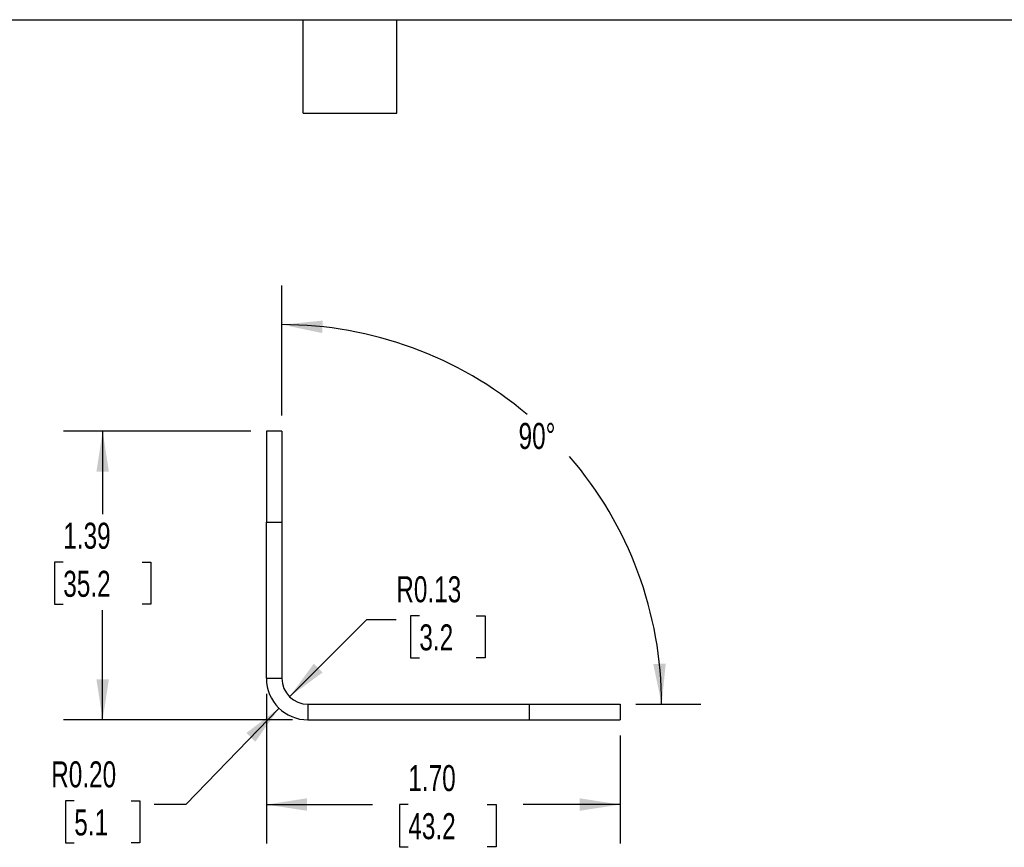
# Model space of a CAD drawing. Header units: inches. Extents: x 0.2 to 10.8, y 0.2 to 8.2.
# Tile 10 of 16: x 4.4 to 7.6, y 5.6 to 8.2. Entities that reach past the tile are written whole.
import ezdxf

# ---------------------------------------------------------------- set-up
doc = ezdxf.new("R2010")
doc.units = ezdxf.units.IN
doc.header["$MEASUREMENT"] = 0
doc.layers.add('DIMENSIONS', color=140, linetype='Continuous', lineweight=25)
doc.layers.add('TEXT', color=140, linetype='Continuous', lineweight=25)
doc.styles.add('SLDTEXTSTYLE0', font='TXT', dxfattribs={"width": 0.7})
doc.dimstyles.new('SLDDIMSTYLE1', dxfattribs={"dimtxt": 0.084961, "dimasz": 0.13, "dimexe": 0, "dimexo": 0.0625, "dimgap": 0.02124, "dimtad": 0, "dimtih": 1, "dimtoh": 1, "dimlfac": 1.5, "dimrnd": 1e-09, "dimzin": 12, "dimdsep": 46, "dimtxsty": 'SLDTEXTSTYLE0', "dimsah": 1, "dimcen": 0.09, "dimadec": 0, "dimazin": 3, "dimtfac": 1, "dimtofl": 0, "dimtmove": 0, "dimatfit": 3, "dimfxl": 0, "dimfrac": 2, "dimtolj": 1, "dimtzin": 12, "dimarcsym": 0})
doc.dimstyles.new('SLDDIMSTYLE10', dxfattribs={"dimtxt": 0.084961, "dimasz": 0.13, "dimexe": 0, "dimexo": 0.0625, "dimgap": 0.02124, "dimtad": 0, "dimtih": 1, "dimtoh": 1, "dimlfac": 1.5, "dimrnd": 1e-09, "dimzin": 0, "dimdsep": 46, "dimtxsty": 'SLDTEXTSTYLE0', "dimsah": 1, "dimcen": 0, "dimadec": 0, "dimazin": 0, "dimtfac": 1, "dimtofl": 0, "dimtmove": 0, "dimatfit": 3, "dimfxl": 0, "dimfrac": 2, "dimtolj": 1, "dimtzin": 12, "dimarcsym": 0})
doc.dimstyles.new('SLDDIMSTYLE5', dxfattribs={"dimtxt": 0.084961, "dimasz": 0.13, "dimexe": 0, "dimexo": 0.0625, "dimgap": 0.02124, "dimtad": 0, "dimtih": 1, "dimtoh": 1, "dimlfac": 1.5, "dimrnd": 1e-09, "dimzin": 4, "dimdsep": 46, "dimtxsty": 'SLDTEXTSTYLE0', "dimsah": 1, "dimcen": 0.09, "dimadec": 0, "dimazin": 1, "dimtfac": 1, "dimtofl": 0, "dimtmove": 0, "dimatfit": 3, "dimfxl": 0, "dimfrac": 2, "dimtolj": 1, "dimtzin": 12, "dimarcsym": 0})
doc.dimstyles.new('SLDDIMSTYLE8', dxfattribs={"dimtxt": 0.084961, "dimasz": 0.13, "dimexe": 0, "dimexo": 0.0625, "dimgap": 0.02124, "dimtad": 0, "dimtih": 1, "dimtoh": 1, "dimdec": 4, "dimlfac": 1.5, "dimzin": 12, "dimdsep": 46, "dimtxsty": 'SLDTEXTSTYLE0', "dimsah": 1, "dimcen": 0.09, "dimadec": 0, "dimazin": 3, "dimtfac": 1, "dimtdec": 0, "dimtofl": 0, "dimtmove": 0, "dimatfit": 3, "dimfxl": 0, "dimfrac": 2, "dimtolj": 1, "dimtzin": 12, "dimarcsym": 0})
doc.dimstyles.new('SLDDIMSTYLE9', dxfattribs={"dimtxt": 0.084961, "dimasz": 0.13, "dimexe": 0, "dimexo": 0.0625, "dimgap": 0.02124, "dimtad": 0, "dimtih": 1, "dimtoh": 1, "dimlfac": 1.5, "dimrnd": 1e-09, "dimdsep": 46, "dimtxsty": 'SLDTEXTSTYLE0', "dimsah": 1, "dimcen": 0, "dimadec": 0, "dimazin": 2, "dimtfac": 1, "dimtofl": 0, "dimtmove": 1, "dimatfit": 3, "dimfxl": 0, "dimfrac": 2, "dimtolj": 1, "dimtzin": 12, "dimarcsym": 0})

# ---------------------------------------------------------------- blocks, each defined once
blk = doc.blocks.new('_D_10')
at = {"layer": 'DIMENSIONS'}
for p, q in [((5.2824, 6.9816), (5.2824, 7.3979)), ((6.4158, 6.0566), (6.6238, 6.0566))]:
    blk.add_line(p, q, dxfattribs=at)
for start, end in [(49.7933, 90), (0, 40.7459)]:
    blk.add_arc((5.2824, 6.0566), 1.2163, start, end, dxfattribs=at)
for points in [[(5.2824, 7.2729), (5.4112, 7.246), (5.4133, 7.2859)], [(6.4988, 6.0566), (6.5118, 6.1874), (6.4719, 6.1853)]]:
    blk.add_solid(points, dxfattribs=at)
at = {"layer": 'DIMENSIONS', "insert": (6.0404, 6.9579), "char_height": 0.08333, "attachment_point": 1, "style": 'SLDTEXTSTYLE0'}
blk.add_mtext('90°', dxfattribs=at)
blk = doc.blocks.new('_D_11')
at = {"layer": 'DIMENSIONS'}
for p, q in [((5.1826, 6.9316), (4.5832, 6.9316)), ((4.7082, 6.9316), (4.7082, 6.6659)), ((4.582, 6.5119), (4.5534, 6.5119)), ((4.5534, 6.5119), (4.5534, 6.3769)), ((4.8344, 6.5119), (4.863, 6.5119)), ((4.863, 6.5119), (4.863, 6.3769)), ((4.5534, 6.3769), (4.582, 6.3769)), ((4.863, 6.3769), (4.8344, 6.3769)), ((4.7082, 6.0068), (4.7082, 6.3578)), ((5.3158, 6.0068), (4.5832, 6.0068))]:
    blk.add_line(p, q, dxfattribs=at)
for points in [[(4.7082, 6.9316), (4.6882, 6.8016), (4.7282, 6.8016)], [(4.7082, 6.0068), (4.7282, 6.1368), (4.6882, 6.1368)]]:
    blk.add_solid(points, dxfattribs=at)
at = {"layer": 'DIMENSIONS', "char_height": 0.08333, "attachment_point": 1, "style": 'SLDTEXTSTYLE0'}
for s, insert in [('1.39', (4.582, 6.6383)), ('35.2', (4.582, 6.4843))]:
    blk.add_mtext(s, dxfattribs=dict(at, insert=insert))
blk = doc.blocks.new('_D_12')
at = {"layer": 'DIMENSIONS'}
for p, q in [((5.2326, 6.0899), (5.2326, 5.6104)), ((6.3658, 5.9568), (6.3658, 5.6104)), ((5.2326, 5.7354), (5.5721, 5.7354)), ((5.6872, 5.7354), (5.6587, 5.7354)), ((5.6587, 5.7354), (5.6587, 5.6003)), ((5.9397, 5.7354), (5.9682, 5.7354)), ((5.9682, 5.7354), (5.9682, 5.6003)), ((6.3658, 5.7354), (6.0548, 5.7354)), ((5.6587, 5.6003), (5.6872, 5.6003)), ((5.9682, 5.6003), (5.9397, 5.6003))]:
    blk.add_line(p, q, dxfattribs=at)
for points in [[(5.2326, 5.7354), (5.3626, 5.7154), (5.3626, 5.7554)], [(6.3658, 5.7354), (6.2358, 5.7554), (6.2358, 5.7154)]]:
    blk.add_solid(points, dxfattribs=at)
at = {"layer": 'DIMENSIONS', "char_height": 0.08333, "attachment_point": 1, "style": 'SLDTEXTSTYLE0'}
for s, insert in [('1.70', (5.6872, 5.8618)), ('43.2', (5.6872, 5.7078))]:
    blk.add_mtext(s, dxfattribs=dict(at, insert=insert))
blk = doc.blocks.new('_D_13')
at = {"layer": 'DIMENSIONS'}
for p, q in [((5.7226, 6.3403), (5.694, 6.3403)), ((5.694, 6.3403), (5.694, 6.2053)), ((5.9044, 6.3403), (5.9329, 6.3403)), ((5.9329, 6.3403), (5.9329, 6.2053)), ((5.3069, 6.081), (5.5543, 6.3284)), ((5.5543, 6.3284), (5.6486, 6.3284)), ((5.694, 6.2053), (5.7226, 6.2053)), ((5.9329, 6.2053), (5.9044, 6.2053))]:
    blk.add_line(p, q, dxfattribs=at)
blk.add_solid([(5.3069, 6.081), (5.4129, 6.1587), (5.3846, 6.187)], dxfattribs=at)
at = {"layer": 'DIMENSIONS', "char_height": 0.08333, "attachment_point": 1, "style": 'SLDTEXTSTYLE0'}
for s, insert in [('R0.13', (5.6486, 6.4668)), ('3.2', (5.7226, 6.3127))]:
    blk.add_mtext(s, dxfattribs=dict(at, insert=insert))
blk = doc.blocks.new('_D_14')
at = {"layer": 'DIMENSIONS'}
for p, q in [((5.2732, 6.0442), (4.9745, 5.7354)), ((4.6173, 5.7473), (4.5888, 5.7473)), ((4.5888, 5.7473), (4.5888, 5.6123)), ((4.7991, 5.7473), (4.8276, 5.7473)), ((4.8276, 5.7473), (4.8276, 5.6123)), ((4.9745, 5.7354), (4.8731, 5.7354)), ((4.5888, 5.6123), (4.6173, 5.6123)), ((4.8276, 5.6123), (4.7991, 5.6123))]:
    blk.add_line(p, q, dxfattribs=at)
blk.add_solid([(5.2732, 6.0442), (5.1685, 5.9647), (5.1972, 5.9368)], dxfattribs=at)
at = {"layer": 'DIMENSIONS', "char_height": 0.08333, "attachment_point": 1, "style": 'SLDTEXTSTYLE0'}
for s, insert in [('R0.20', (4.5433, 5.8738)), ('5.1', (4.6173, 5.7197))]:
    blk.add_mtext(s, dxfattribs=dict(at, insert=insert))

msp = doc.modelspace()

# ---------------------------------------------------------------- linework, layer by layer
for p, q in [((5.282445, 6.931551), (5.232645, 6.931551)), ((5.232645, 6.931551), (5.232645, 6.639884)), ((5.282445, 6.931551), (5.282445, 6.639884)), ((5.232645, 6.639884), (5.282445, 6.639884)), ((5.232645, 6.139884), (5.232645, 6.639884)), ((5.282445, 6.639884), (5.282445, 6.139884)), ((5.232645, 6.139884), (5.282445, 6.139884)), ((5.365778, 6.056551), (5.365778, 6.006751)), ((5.365778, 6.056551), (6.074111, 6.056551)), ((6.074111, 6.056551), (6.074111, 6.006751)), ((6.074111, 6.056551), (6.365778, 6.056551)), ((6.365778, 6.056551), (6.365778, 6.006751)), ((5.365778, 6.006751), (6.074111, 6.006751)), ((6.074111, 6.006751), (6.365778, 6.006751))]:
    msp.add_line(p, q)
for radius in [0.133133, 0.083333]:
    msp.add_arc((5.365778, 6.139884), radius, 180, 270)
at = {"layer": 'TEXT'}
for p, q in [((0.25, 8.25), (10.75, 8.25)), ((5.35, 7.95), (5.35, 8.25)), ((5.65, 7.95), (5.65, 8.25)), ((5.35, 7.95), (5.65, 7.95))]:
    msp.add_line(p, q, dxfattribs=at)

# ---------------------------------------------------------------- dimensions: what is measured, and where the dimension line sits
at = {"layer": 'DIMENSIONS'}
dim = msp.add_angular_dim_2l(base=(6.422682, 6.479988), line1=((5.282445, 6.931551), (5.282445, 6.139884)), line2=((5.365778, 6.056551), (6.365778, 6.056551)), dimstyle='SLDDIMSTYLE8', dxfattribs=at)
dim.commit()
dim.dimension.update_dxf_attribs({"geometry": '_D_10', "text_midpoint": (6.141167, 6.917966), "dimtype": 162})
for base, p1, p2, angle, dimstyle, picture, middle in [((4.708189, 6.931551), (5.365778, 6.006751), (5.232645, 6.931551), 90, 'SLDDIMSTYLE1', '_D_11', (4.708189, 6.511894)), ((6.365778, 5.73537), (5.232645, 6.139884), (6.365778, 6.006751), 0, 'SLDDIMSTYLE5', '_D_12', (5.813459, 5.73537))]:
    dim = msp.add_linear_dim(base=base, p1=p1, p2=p2, angle=angle, dimstyle=dimstyle, dxfattribs=at)
    dim.commit()
    dim.dimension.update_dxf_attribs({"geometry": picture, "text_midpoint": middle, "dimtype": 160})
for mpoint, dimstyle, picture, middle in [((5.306852, 6.080959), 'SLDDIMSTYLE9', '_D_13', (5.813459, 6.328365)), ((5.273219, 6.04419), 'SLDDIMSTYLE10', '_D_14', (4.708189, 5.73537))]:
    dim = msp.add_radius_dim(center=(5.365778, 6.139884), mpoint=mpoint, dimstyle=dimstyle, dxfattribs=at)
    dim.commit()
    dim.dimension.update_dxf_attribs({"geometry": picture, "text_midpoint": middle, "dimtype": 164})

doc.saveas('drawing.dxf')
